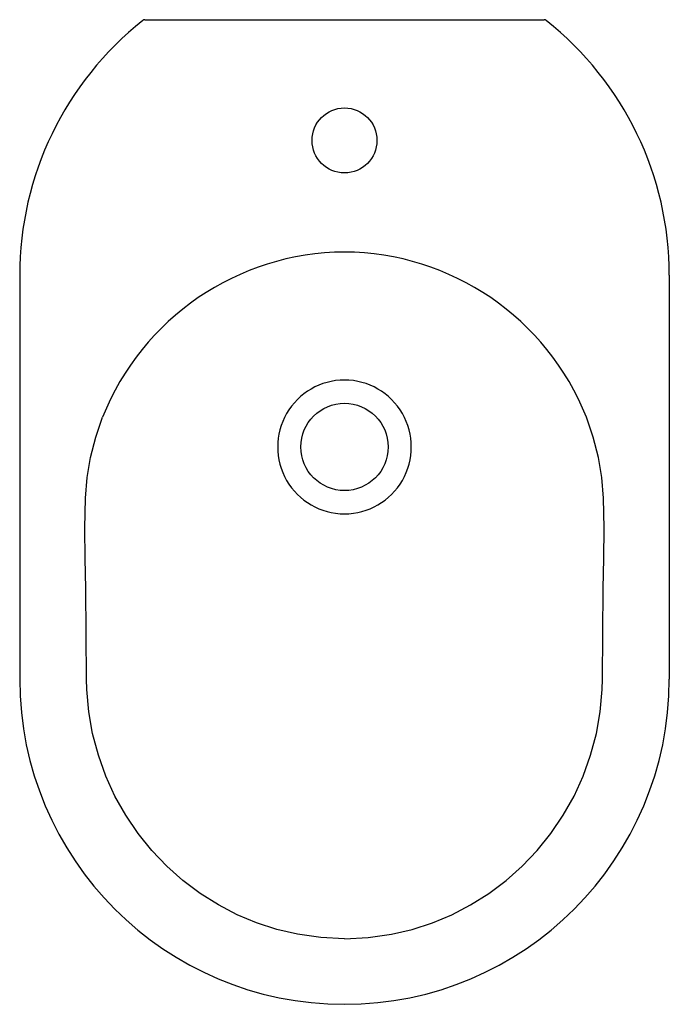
# Model space of a CAD drawing. Header units: millimetres. Extents: x 4433.394 to 4433.744, y 2539.691 to 2540.221.
import ezdxf

# ---------------------------------------------------------------- set-up
doc = ezdxf.new("R2010")
doc.units = ezdxf.units.MM
doc.layers.add('SANINDUSA', color=3, linetype='Continuous')

msp = doc.modelspace()

# ---------------------------------------------------------------- linework, layer by layer
at = {"layer": 'SANINDUSA'}
for p, q in [((4433.461072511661, 2540.220611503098), (4433.67606176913, 2540.220611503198)), ((4433.39356666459, 2540.083061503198), (4433.39356666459, 2539.865571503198)), ((4433.74356666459, 2540.083061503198), (4433.74356666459, 2539.865571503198))]:
    msp.add_line(p, q, dxfattribs=at)
at = {"layer": 'SANINDUSA', "flags": 128}
for points in [[(4433.428734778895, 2539.946755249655), (4433.428733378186, 2539.946867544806), (4433.429044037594, 2539.963106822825), (4433.429973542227, 2539.974079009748), (4433.431774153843, 2539.984938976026), (4433.434537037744, 2539.995907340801), (4433.438220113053, 2540.006605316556)], [(4433.708399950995, 2539.946867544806), (4433.708089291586, 2539.963106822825), (4433.707159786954, 2539.974079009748), (4433.705359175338, 2539.984938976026), (4433.702596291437, 2539.995907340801), (4433.698913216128, 2540.006605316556)], [(4433.429526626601, 2539.865633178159), (4433.429185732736, 2539.914368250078), (4433.428936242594, 2539.930617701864), (4433.428734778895, 2539.946755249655)], [(4433.70760670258, 2539.865633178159), (4433.707947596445, 2539.914368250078), (4433.708197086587, 2539.930617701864), (4433.708399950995, 2539.946867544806)], [(4433.56856666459, 2539.725891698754), (4433.555807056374, 2539.726498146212), (4433.543160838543, 2539.728301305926), (4433.532092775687, 2539.730903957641), (4433.521241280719, 2539.734426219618), (4433.510712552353, 2539.738822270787), (4433.500612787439, 2539.744046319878), (4433.490794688, 2539.75021241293), (4433.481487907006, 2539.757192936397), (4433.472782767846, 2539.764911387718), (4433.464769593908, 2539.773291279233), (4433.457345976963, 2539.782495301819), (4433.45069479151, 2539.79232279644), (4433.444880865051, 2539.802667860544), (4433.43996903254, 2539.813424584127), (4433.435948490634, 2539.824683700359), (4433.432879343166, 2539.836282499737), (4433.43078587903, 2539.848096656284), (4433.42969241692, 2539.860001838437), (4433.429526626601, 2539.865633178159)], [(4433.56856666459, 2539.725891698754), (4433.581326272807, 2539.726498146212), (4433.593972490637, 2539.728301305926), (4433.605040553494, 2539.730903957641), (4433.615892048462, 2539.734426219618), (4433.626420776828, 2539.738822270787), (4433.636520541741, 2539.744046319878), (4433.646338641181, 2539.75021241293), (4433.655645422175, 2539.757192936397), (4433.664350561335, 2539.764911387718), (4433.672363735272, 2539.773291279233), (4433.679787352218, 2539.782495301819), (4433.686438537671, 2539.79232279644), (4433.69225246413, 2539.802667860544), (4433.697164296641, 2539.813424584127), (4433.701184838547, 2539.824683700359), (4433.704253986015, 2539.836282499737), (4433.706347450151, 2539.848096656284), (4433.707440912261, 2539.860001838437), (4433.70760670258, 2539.865633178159)]]:
    msp.add_lwpolyline(points, dxfattribs=at)
at = {"layer": 'SANINDUSA'}
for centre, radius in [((4433.56856666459, 2540.155611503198), 0.01750000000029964), ((4433.56856666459, 2539.990611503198), 0.02349999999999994)]:
    msp.add_circle(centre, radius, dxfattribs=at)
for centre, radius, start, end in [((4433.56856666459, 2540.083061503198), 0.175, 128.4154428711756, 180), ((4433.461071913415, 2540.218611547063), 0.00199997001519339, 89.98286564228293, 128.0940064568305), ((4433.67606176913, 2540.218611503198), 0.002000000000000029, 51.58455712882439, 90), ((4433.56856666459, 2540.083061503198), 0.175, 0, 51.58455712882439), ((4433.569330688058, 2539.954429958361), 0.1411107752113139, 90.31022103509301, 158.2999533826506), ((4433.567802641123, 2539.954429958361), 0.1411107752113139, 21.70004661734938, 89.68977896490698), ((4433.568566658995, 2539.99061150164), 0.03599999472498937, 89.99999108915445, 270.0000089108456), ((4433.568566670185, 2539.99061150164), 0.03599999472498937, 269.9999910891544, 90.00000891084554), ((4433.56856666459, 2539.865571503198), 0.175, 180, 0)]:
    msp.add_arc(centre, radius, start, end, dxfattribs=at)

doc.saveas('drawing.dxf')
